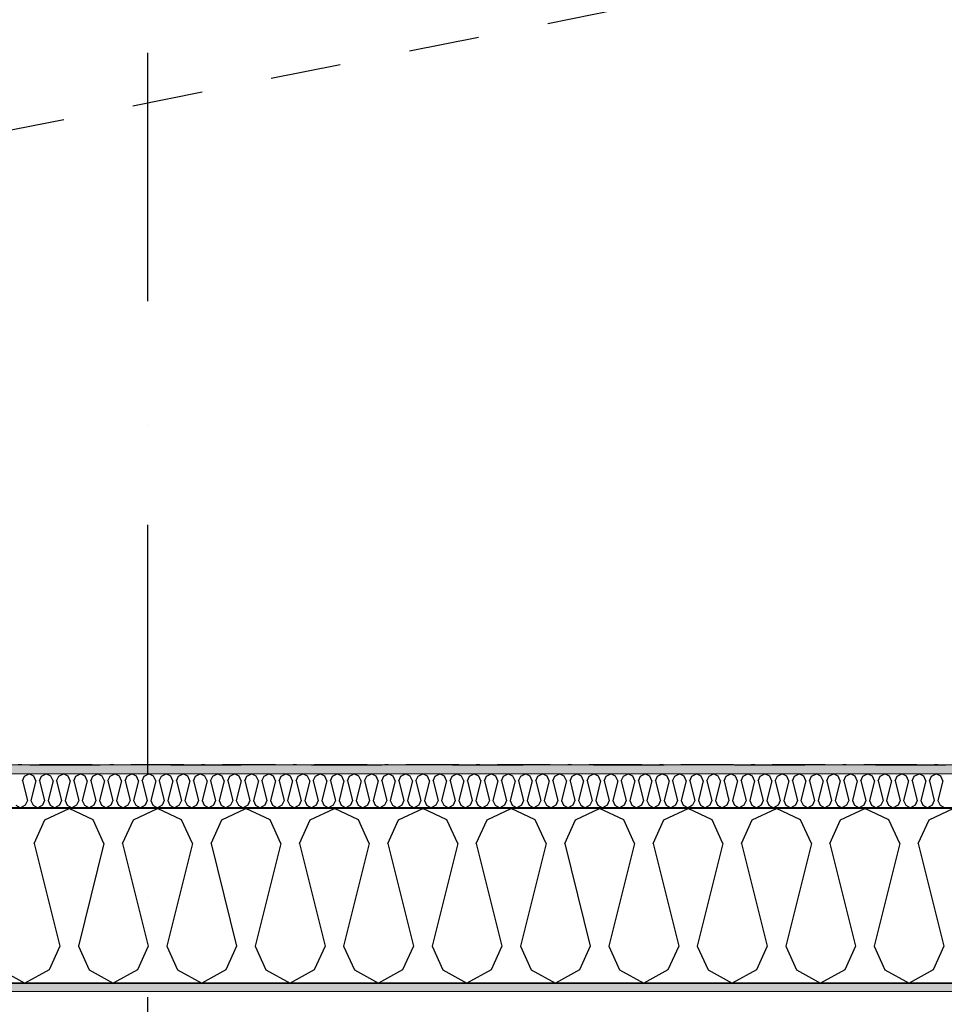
# Model space of a CAD drawing. Header units: millimetres. Extents: x -150 to 340869, y -1115 to 365939.
# Tile 98 of 193: x 313312 to 314624, y 343408 to 344806. Entities that reach past the tile are written whole.
import ezdxf
from ezdxf.enums import TextEntityAlignment as Align

# ---------------------------------------------------------------- set-up
doc = ezdxf.new("R2010")
doc.units = ezdxf.units.MM
doc.header["$LTSCALE"] = 0.5
doc.header["$MEASUREMENT"] = 0
for name, pattern in [('Akselinje', [1500, 1000, -200, 100, -200]), ('Over snittplan', [260, 150, -50, 10, -50]), ('PLINE', [0]), ('Prikk & stiplet', [1340.555525, 705.555534, -352.777767, 0, -282.222223]), ('Stipling', [400, 200, -200])]:
    doc.linetypes.add(name, pattern=pattern)
for name, color, linetype in [('0(Nye konstruksjoner)', 7, 'Continuous'), ('232- Ikke-bærende yttervegger (Skravur)(Nye konstruksjoner)', 7, 'Continuous'), ('232- Ikke-bærende yttervegger(Nye konstruksjoner)', 7, 'Continuous'), ('255- Gulvoverflate(Nye konstruksjoner)', 7, 'Continuous'), ('82-- Modullinjer(Nye konstruksjoner)', 7, 'Continuous'), ('842-M___1_50 Målsetting bygning(Nye konstruksjoner)', 7, 'Continuous'), ('852- Snittmarkør', 7, 'Continuous'), ('862- M___Nettoareal(Nye konstruksjoner)', 7, 'Continuous'), ('862- M___Nettoareal(Polylinje)(Nye konstruksjoner)', 7, 'Continuous'), ('862- M___Nettoareal(Tekst)(Nye konstruksjoner)', 7, 'Continuous')]:
    doc.layers.add(name, color=color, linetype=linetype)
doc.layers.add('235- Utvendig kledning og overflate(Nye konstruksjoner)', color=7, linetype='Continuous', lineweight=0)
doc.layers.add('236- Innvendig kledning og overflate(Nye konstruksjoner)', color=7, linetype='Continuous', lineweight=0)
doc.styles.add('GENERATED_STYLE_1', font='txt')
doc.styles.add('GENERATED_STYLE_2', font='arial.ttf')
doc.styles.add('GENERATED_STYLE_4', font='arial.ttf')
doc.dimstyles.new('GENERATED_STYLE__3', dxfattribs={"dimtxt": 100, "dimasz": 95, "dimexe": 0.18, "dimexo": 0.0625, "dimgap": 0, "dimtad": 1, "dimdec": 0, "dimzin": 0, "dimdsep": 46, "dimtxsty": 'GENERATED_STYLE_2', "dimblk": 'ARROWHEAD_6', "dimblk1": 'ARROWHEAD_6', "dimblk2": 'ARROWHEAD_6', "dimcen": 0.09, "dimse1": 1, "dimse2": 1, "dimclrd": 256, "dimclre": 256, "dimclrt": 256, "dimadec": 1, "dimazin": 0, "dimtfac": 1, "dimtdec": 4, "dimtmove": 0, "dimatfit": 3, "dimfxl": 1, "dimtolj": 1, "dimtzin": 0, "dimarcsym": 0})
pattern_1 = [(0, (0, 0), (0, 43.30127), [0, -25]), (0, (12.5, 21.65), (0, 43.30127), [0, -25])]

# ---------------------------------------------------------------- blocks, each defined once
blk = doc.blocks.new('Ikke målbart areal__3', base_point=(318271.8, 344616.6))
at = {"layer": '862- M___Nettoareal(Polylinje)(Nye konstruksjoner)', "linetype": 'Stipling', "flags": 128}
blk.add_lwpolyline([(308760.9, 346182.3), (308760.9, 345237.9), (308760.9, 343747.8), (319785, 343747.8), (321356.7, 341584.6), (323326.2, 343015.5), (321025.4, 346182.3)], close=True, dxfattribs=at)
at = {"layer": '862- M___Nettoareal(Tekst)(Nye konstruksjoner)', "style": 'GENERATED_STYLE_1'}
for tag, p in [('DUMMY_861', (318819.7, 344804.8)), ('ROOM_NAME', (317723.9, 344762.2)), ('DUMMY_862', (317723.9, 344616.6))]:
    blk.add_attdef(tag, text='', height=100, dxfattribs=at).set_placement(p, align=Align.TOP_LEFT)
blk = doc.blocks.new('*X48')
at = {"layer": '232- Ikke-bærende yttervegger (Skravur)(Nye konstruksjoner)', "linetype": 'PLINE'}
for p, q in [((313315.9, 343725.2), (313318.9, 343731.7)), ((313318.9, 343731.7), (313325.5, 343734.8)), ((313332.2, 343731.7), (313325.5, 343734.8)), ((313335.1, 343725.2), (313332.2, 343731.7)), ((313340.2, 343725.2), (313343.2, 343731.7)), ((313343.2, 343731.7), (313349.8, 343734.8)), ((313356.5, 343731.7), (313349.8, 343734.8)), ((313359.4, 343725.2), (313356.5, 343731.7)), ((313364.5, 343725.2), (313367.5, 343731.7)), ((313367.5, 343731.7), (313374.1, 343734.8)), ((313380.7, 343731.7), (313374.1, 343734.8)), ((313383.7, 343725.2), (313380.7, 343731.7)), ((313388.8, 343725.2), (313391.8, 343731.7)), ((313391.8, 343731.7), (313398.4, 343734.8)), ((313405, 343731.7), (313398.4, 343734.8)), ((313408, 343725.2), (313405, 343731.7)), ((313413.1, 343725.2), (313416, 343731.7)), ((313416, 343731.7), (313422.7, 343734.8)), ((313429.3, 343731.7), (313422.7, 343734.8)), ((313432.3, 343725.2), (313429.3, 343731.7)), ((313437.4, 343725.2), (313440.3, 343731.7)), ((313440.3, 343731.7), (313446.9, 343734.8)), ((313453.6, 343731.7), (313446.9, 343734.8)), ((313456.5, 343725.2), (313453.6, 343731.7)), ((313461.6, 343725.2), (313464.6, 343731.7)), ((313464.6, 343731.7), (313471.2, 343734.8)), ((313477.9, 343731.7), (313471.2, 343734.8)), ((313480.8, 343725.2), (313477.9, 343731.7)), ((313485.9, 343725.2), (313488.9, 343731.7)), ((313488.9, 343731.7), (313495.5, 343734.8)), ((313502.1, 343731.7), (313495.5, 343734.8)), ((313505.1, 343725.2), (313502.1, 343731.7)), ((313510.2, 343725.2), (313513.2, 343731.7)), ((313513.2, 343731.7), (313519.8, 343734.8)), ((313526.4, 343731.7), (313519.8, 343734.8)), ((313529.4, 343725.2), (313526.4, 343731.7)), ((313534.5, 343725.2), (313537.4, 343731.7)), ((313537.4, 343731.7), (313544.1, 343734.8)), ((313550.7, 343731.7), (313544.1, 343734.8)), ((313553.7, 343725.2), (313550.7, 343731.7)), ((313558.8, 343725.2), (313561.7, 343731.7)), ((313561.7, 343731.7), (313568.4, 343734.8)), ((313575, 343731.7), (313568.4, 343734.8)), ((313577.9, 343725.2), (313575, 343731.7)), ((313583, 343725.2), (313586, 343731.7)), ((313586, 343731.7), (313592.6, 343734.8)), ((313599.3, 343731.7), (313592.6, 343734.8)), ((313602.2, 343725.2), (313599.3, 343731.7)), ((313607.3, 343725.2), (313610.3, 343731.7)), ((313610.3, 343731.7), (313616.9, 343734.8)), ((313623.5, 343731.7), (313616.9, 343734.8)), ((313626.5, 343725.2), (313623.5, 343731.7)), ((313631.6, 343725.2), (313634.6, 343731.7)), ((313634.6, 343731.7), (313641.2, 343734.8)), ((313647.8, 343731.7), (313641.2, 343734.8)), ((313650.8, 343725.2), (313647.8, 343731.7)), ((313655.9, 343725.2), (313658.8, 343731.7)), ((313658.8, 343731.7), (313665.5, 343734.8)), ((313672.1, 343731.7), (313665.5, 343734.8)), ((313675.1, 343725.2), (313672.1, 343731.7)), ((313680.2, 343725.2), (313683.1, 343731.7)), ((313683.1, 343731.7), (313689.8, 343734.8)), ((313696.4, 343731.7), (313689.8, 343734.8)), ((313699.3, 343725.2), (313696.4, 343731.7)), ((313704.5, 343725.2), (313707.4, 343731.7)), ((313707.4, 343731.7), (313714, 343734.8)), ((313720.7, 343731.7), (313714, 343734.8)), ((313723.6, 343725.2), (313720.7, 343731.7)), ((313728.7, 343725.2), (313731.7, 343731.7)), ((313731.7, 343731.7), (313738.3, 343734.8)), ((313745, 343731.7), (313738.3, 343734.8)), ((313747.9, 343725.2), (313745, 343731.7)), ((313753, 343725.2), (313756, 343731.7)), ((313756, 343731.7), (313762.6, 343734.8)), ((313769.2, 343731.7), (313762.6, 343734.8)), ((313772.2, 343725.2), (313769.2, 343731.7)), ((313777.3, 343725.2), (313780.3, 343731.7)), ((313780.3, 343731.7), (313786.9, 343734.8)), ((313793.5, 343731.7), (313786.9, 343734.8)), ((313796.5, 343725.2), (313793.5, 343731.7)), ((313801.6, 343725.2), (313804.5, 343731.7)), ((313804.5, 343731.7), (313811.2, 343734.8)), ((313817.8, 343731.7), (313811.2, 343734.8)), ((313820.8, 343725.2), (313817.8, 343731.7)), ((313825.9, 343725.2), (313828.8, 343731.7)), ((313828.8, 343731.7), (313835.4, 343734.8)), ((313842.1, 343731.7), (313835.4, 343734.8)), ((313845, 343725.2), (313842.1, 343731.7)), ((313850.1, 343725.2), (313853.1, 343731.7)), ((313853.1, 343731.7), (313859.7, 343734.8)), ((313866.4, 343731.7), (313859.7, 343734.8)), ((313869.3, 343725.2), (313866.4, 343731.7)), ((313874.4, 343725.2), (313877.4, 343731.7)), ((313877.4, 343731.7), (313884, 343734.8)), ((313890.6, 343731.7), (313884, 343734.8)), ((313893.6, 343725.2), (313890.6, 343731.7)), ((313898.7, 343725.2), (313901.7, 343731.7)), ((313901.7, 343731.7), (313908.3, 343734.8)), ((313914.9, 343731.7), (313908.3, 343734.8)), ((313917.9, 343725.2), (313914.9, 343731.7)), ((313923, 343725.2), (313925.9, 343731.7)), ((313925.9, 343731.7), (313932.6, 343734.8)), ((313939.2, 343731.7), (313932.6, 343734.8)), ((313942.2, 343725.2), (313939.2, 343731.7)), ((313947.3, 343725.2), (313950.2, 343731.7)), ((313950.2, 343731.7), (313956.9, 343734.8)), ((313963.5, 343731.7), (313956.9, 343734.8)), ((313966.4, 343725.2), (313963.5, 343731.7)), ((313971.5, 343725.2), (313974.5, 343731.7)), ((313974.5, 343731.7), (313981.1, 343734.8)), ((313987.8, 343731.7), (313981.1, 343734.8)), ((313990.7, 343725.2), (313987.8, 343731.7)), ((313995.8, 343725.2), (313998.8, 343731.7)), ((313998.8, 343731.7), (314005.4, 343734.8)), ((314012, 343731.7), (314005.4, 343734.8)), ((314015, 343725.2), (314012, 343731.7)), ((314020.1, 343725.2), (314023.1, 343731.7)), ((314023.1, 343731.7), (314029.7, 343734.8)), ((314036.3, 343731.7), (314029.7, 343734.8)), ((314039.3, 343725.2), (314036.3, 343731.7)), ((314044.4, 343725.2), (314047.3, 343731.7)), ((314047.3, 343731.7), (314054, 343734.8)), ((314060.6, 343731.7), (314054, 343734.8)), ((314063.6, 343725.2), (314060.6, 343731.7)), ((314068.7, 343725.2), (314071.6, 343731.7)), ((314071.6, 343731.7), (314078.3, 343734.8)), ((314084.9, 343731.7), (314078.3, 343734.8)), ((314087.8, 343725.2), (314084.9, 343731.7)), ((314093, 343725.2), (314095.9, 343731.7)), ((314095.9, 343731.7), (314102.5, 343734.8)), ((314109.2, 343731.7), (314102.5, 343734.8)), ((314112.1, 343725.2), (314109.2, 343731.7)), ((314117.2, 343725.2), (314120.2, 343731.7)), ((314120.2, 343731.7), (314126.8, 343734.8)), ((314133.5, 343731.7), (314126.8, 343734.8)), ((314136.4, 343725.2), (314133.5, 343731.7)), ((314141.5, 343725.2), (314144.5, 343731.7)), ((314144.5, 343731.7), (314151.1, 343734.8)), ((314157.7, 343731.7), (314151.1, 343734.8)), ((314160.7, 343725.2), (314157.7, 343731.7)), ((314165.8, 343725.2), (314168.8, 343731.7)), ((314168.8, 343731.7), (314175.4, 343734.8)), ((314182, 343731.7), (314175.4, 343734.8)), ((314185, 343725.2), (314182, 343731.7)), ((314190.1, 343725.2), (314193, 343731.7)), ((314193, 343731.7), (314199.7, 343734.8)), ((314206.3, 343731.7), (314199.7, 343734.8)), ((314209.3, 343725.2), (314206.3, 343731.7)), ((314214.4, 343725.2), (314217.3, 343731.7)), ((314217.3, 343731.7), (314223.9, 343734.8)), ((314230.6, 343731.7), (314223.9, 343734.8)), ((314233.5, 343725.2), (314230.6, 343731.7)), ((314238.6, 343725.2), (314241.6, 343731.7)), ((314241.6, 343731.7), (314248.2, 343734.8)), ((314254.9, 343731.7), (314248.2, 343734.8)), ((314257.8, 343725.2), (314254.9, 343731.7)), ((314262.9, 343725.2), (314265.9, 343731.7)), ((314265.9, 343731.7), (314272.5, 343734.8)), ((314279.1, 343731.7), (314272.5, 343734.8)), ((314282.1, 343725.2), (314279.1, 343731.7)), ((314287.2, 343725.2), (314290.2, 343731.7)), ((314290.2, 343731.7), (314296.8, 343734.8)), ((314303.4, 343731.7), (314296.8, 343734.8)), ((314306.4, 343725.2), (314303.4, 343731.7)), ((314311.5, 343725.2), (314314.4, 343731.7)), ((314314.4, 343731.7), (314321.1, 343734.8)), ((314327.7, 343731.7), (314321.1, 343734.8)), ((314330.7, 343725.2), (314327.7, 343731.7)), ((314335.8, 343725.2), (314338.7, 343731.7)), ((314338.7, 343731.7), (314345.4, 343734.8)), ((314352, 343731.7), (314345.4, 343734.8)), ((314354.9, 343725.2), (314352, 343731.7)), ((314360, 343725.2), (314363, 343731.7)), ((314363, 343731.7), (314369.6, 343734.8)), ((314376.3, 343731.7), (314369.6, 343734.8)), ((314379.2, 343725.2), (314376.3, 343731.7)), ((314384.3, 343725.2), (314387.3, 343731.7)), ((314387.3, 343731.7), (314393.9, 343734.8)), ((314400.5, 343731.7), (314393.9, 343734.8)), ((314403.5, 343725.2), (314400.5, 343731.7)), ((314408.6, 343725.2), (314411.6, 343731.7)), ((314411.6, 343731.7), (314418.2, 343734.8)), ((314424.8, 343731.7), (314418.2, 343734.8)), ((314427.8, 343725.2), (314424.8, 343731.7)), ((314432.9, 343725.2), (314435.8, 343731.7)), ((314435.8, 343731.7), (314442.5, 343734.8)), ((314449.1, 343731.7), (314442.5, 343734.8)), ((314452.1, 343725.2), (314449.1, 343731.7)), ((314457.2, 343725.2), (314460.1, 343731.7)), ((314460.1, 343731.7), (314466.8, 343734.8)), ((314473.4, 343731.7), (314466.8, 343734.8)), ((314476.3, 343725.2), (314473.4, 343731.7)), ((314481.5, 343725.2), (314484.4, 343731.7)), ((314484.4, 343731.7), (314491, 343734.8)), ((314497.7, 343731.7), (314491, 343734.8)), ((314500.6, 343725.2), (314497.7, 343731.7)), ((314505.7, 343725.2), (314508.7, 343731.7)), ((314508.7, 343731.7), (314515.3, 343734.8)), ((314522, 343731.7), (314515.3, 343734.8)), ((314524.9, 343725.2), (314522, 343731.7)), ((314530, 343725.2), (314533, 343731.7)), ((314533, 343731.7), (314539.6, 343734.8)), ((314546.2, 343731.7), (314539.6, 343734.8)), ((314549.2, 343725.2), (314546.2, 343731.7)), ((314554.3, 343725.2), (314557.3, 343731.7)), ((314557.3, 343731.7), (314563.9, 343734.8)), ((314570.5, 343731.7), (314563.9, 343734.8)), ((314573.5, 343725.2), (314570.5, 343731.7)), ((314578.6, 343725.2), (314581.5, 343731.7)), ((314581.5, 343731.7), (314588.2, 343734.8)), ((314594.8, 343731.7), (314588.2, 343734.8)), ((314597.8, 343725.2), (314594.8, 343731.7)), ((314602.9, 343725.2), (314605.8, 343731.7)), ((314605.8, 343731.7), (314612.4, 343734.8)), ((314619.1, 343731.7), (314612.4, 343734.8)), ((314622, 343725.2), (314619.1, 343731.7)), ((313315.9, 343725.2), (313323, 343697)), ((313335.1, 343725.2), (313328.1, 343697)), ((313340.2, 343725.2), (313347.3, 343697)), ((313359.4, 343725.2), (313352.4, 343697)), ((313364.5, 343725.2), (313371.6, 343697)), ((313383.7, 343725.2), (313376.7, 343697)), ((313388.8, 343725.2), (313395.8, 343697)), ((313408, 343725.2), (313400.9, 343697)), ((313413.1, 343725.2), (313420.1, 343697)), ((313432.3, 343725.2), (313425.2, 343697)), ((313437.4, 343725.2), (313444.4, 343697)), ((313456.5, 343725.2), (313449.5, 343697)), ((313461.6, 343725.2), (313468.7, 343697)), ((313480.8, 343725.2), (313473.8, 343697)), ((313485.9, 343725.2), (313493, 343697)), ((313505.1, 343725.2), (313498.1, 343697)), ((313510.2, 343725.2), (313517.2, 343697)), ((313529.4, 343725.2), (313522.3, 343697)), ((313534.5, 343725.2), (313541.5, 343697)), ((313553.7, 343725.2), (313546.6, 343697)), ((313558.8, 343725.2), (313565.8, 343697)), ((313577.9, 343725.2), (313570.9, 343697)), ((313583, 343725.2), (313590.1, 343697)), ((313602.2, 343725.2), (313595.2, 343697)), ((313607.3, 343725.2), (313614.4, 343697)), ((313626.5, 343725.2), (313619.5, 343697)), ((313631.6, 343725.2), (313638.6, 343697)), ((313650.8, 343725.2), (313643.7, 343697)), ((313655.9, 343725.2), (313662.9, 343697)), ((313675.1, 343725.2), (313668, 343697)), ((313680.2, 343725.2), (313687.2, 343697)), ((313699.3, 343725.2), (313692.3, 343697)), ((313704.5, 343725.2), (313711.5, 343697)), ((313723.6, 343725.2), (313716.6, 343697)), ((313728.7, 343725.2), (313735.8, 343697)), ((313747.9, 343725.2), (313740.9, 343697)), ((313753, 343725.2), (313760.1, 343697)), ((313772.2, 343725.2), (313765.2, 343697)), ((313777.3, 343725.2), (313784.3, 343697)), ((313796.5, 343725.2), (313789.4, 343697)), ((313801.6, 343725.2), (313808.6, 343697)), ((313820.8, 343725.2), (313813.7, 343697)), ((313825.9, 343725.2), (313832.9, 343697)), ((313845, 343725.2), (313838, 343697)), ((313850.1, 343725.2), (313857.2, 343697)), ((313869.3, 343725.2), (313862.3, 343697)), ((313874.4, 343725.2), (313881.5, 343697)), ((313893.6, 343725.2), (313886.6, 343697)), ((313898.7, 343725.2), (313905.7, 343697)), ((313917.9, 343725.2), (313910.8, 343697)), ((313923, 343725.2), (313930, 343697)), ((313942.2, 343725.2), (313935.1, 343697)), ((313947.3, 343725.2), (313954.3, 343697)), ((313966.4, 343725.2), (313959.4, 343697)), ((313971.5, 343725.2), (313978.6, 343697)), ((313990.7, 343725.2), (313983.7, 343697)), ((313995.8, 343725.2), (314002.9, 343697)), ((314015, 343725.2), (314008, 343697)), ((314020.1, 343725.2), (314027.1, 343697)), ((314039.3, 343725.2), (314032.2, 343697)), ((314044.4, 343725.2), (314051.4, 343697)), ((314063.6, 343725.2), (314056.5, 343697)), ((314068.7, 343725.2), (314075.7, 343697)), ((314087.8, 343725.2), (314080.8, 343697)), ((314093, 343725.2), (314100, 343697)), ((314112.1, 343725.2), (314105.1, 343697)), ((314117.2, 343725.2), (314124.3, 343697)), ((314136.4, 343725.2), (314129.4, 343697)), ((314141.5, 343725.2), (314148.6, 343697)), ((314160.7, 343725.2), (314153.7, 343697)), ((314165.8, 343725.2), (314172.8, 343697)), ((314185, 343725.2), (314177.9, 343697)), ((314190.1, 343725.2), (314197.1, 343697)), ((314209.3, 343725.2), (314202.2, 343697)), ((314214.4, 343725.2), (314221.4, 343697)), ((314233.5, 343725.2), (314226.5, 343697)), ((314238.6, 343725.2), (314245.7, 343697)), ((314257.8, 343725.2), (314250.8, 343697)), ((314262.9, 343725.2), (314270, 343697)), ((314282.1, 343725.2), (314275.1, 343697)), ((314287.2, 343725.2), (314294.2, 343697)), ((314306.4, 343725.2), (314299.3, 343697)), ((314311.5, 343725.2), (314318.5, 343697)), ((314330.7, 343725.2), (314323.6, 343697)), ((314335.8, 343725.2), (314342.8, 343697)), ((314354.9, 343725.2), (314347.9, 343697)), ((314360, 343725.2), (314367.1, 343697)), ((314379.2, 343725.2), (314372.2, 343697)), ((314384.3, 343725.2), (314391.4, 343697)), ((314403.5, 343725.2), (314396.5, 343697)), ((314408.6, 343725.2), (314415.6, 343697)), ((314427.8, 343725.2), (314420.7, 343697)), ((314432.9, 343725.2), (314439.9, 343697)), ((314452.1, 343725.2), (314445, 343697)), ((314457.2, 343725.2), (314464.2, 343697)), ((314476.3, 343725.2), (314469.3, 343697)), ((314481.5, 343725.2), (314488.5, 343697)), ((314500.6, 343725.2), (314493.6, 343697)), ((314505.7, 343725.2), (314512.8, 343697)), ((314524.9, 343725.2), (314517.9, 343697)), ((314530, 343725.2), (314537.1, 343697)), ((314549.2, 343725.2), (314542.2, 343697)), ((314554.3, 343725.2), (314561.3, 343697)), ((314573.5, 343725.2), (314566.4, 343697)), ((314578.6, 343725.2), (314585.6, 343697)), ((314597.8, 343725.2), (314590.7, 343697)), ((314602.9, 343725.2), (314609.9, 343697)), ((314622, 343725.2), (314615, 343697)), ((313306.8, 343690.5), (313313.4, 343686.8)), ((313320, 343690.5), (313313.4, 343686.8)), ((313323, 343697), (313320, 343690.5)), ((313328.1, 343697), (313331, 343690.5)), ((313331, 343690.5), (313337.7, 343686.8)), ((313344.3, 343690.5), (313337.7, 343686.8)), ((313347.3, 343697), (313344.3, 343690.5)), ((313352.4, 343697), (313355.3, 343690.5)), ((313355.3, 343690.5), (313362, 343686.8)), ((313368.6, 343690.5), (313362, 343686.8)), ((313371.6, 343697), (313368.6, 343690.5)), ((313376.7, 343697), (313379.6, 343690.5)), ((313379.6, 343690.5), (313386.2, 343686.8)), ((313392.9, 343690.5), (313386.2, 343686.8)), ((313395.8, 343697), (313392.9, 343690.5)), ((313400.9, 343697), (313403.9, 343690.5)), ((313403.9, 343690.5), (313410.5, 343686.8)), ((313417.2, 343690.5), (313410.5, 343686.8)), ((313420.1, 343697), (313417.2, 343690.5)), ((313425.2, 343697), (313428.2, 343690.5)), ((313428.2, 343690.5), (313434.8, 343686.8)), ((313441.4, 343690.5), (313434.8, 343686.8)), ((313444.4, 343697), (313441.4, 343690.5)), ((313449.5, 343697), (313452.5, 343690.5)), ((313452.5, 343690.5), (313459.1, 343686.8)), ((313465.7, 343690.5), (313459.1, 343686.8)), ((313468.7, 343697), (313465.7, 343690.5)), ((313473.8, 343697), (313476.7, 343690.5)), ((313476.7, 343690.5), (313483.4, 343686.8)), ((313490, 343690.5), (313483.4, 343686.8)), ((313493, 343697), (313490, 343690.5)), ((313498.1, 343697), (313501, 343690.5)), ((313501, 343690.5), (313507.6, 343686.8)), ((313514.3, 343690.5), (313507.6, 343686.8)), ((313517.2, 343697), (313514.3, 343690.5)), ((313522.3, 343697), (313525.3, 343690.5)), ((313525.3, 343690.5), (313531.9, 343686.8)), ((313538.6, 343690.5), (313531.9, 343686.8)), ((313541.5, 343697), (313538.6, 343690.5)), ((313546.6, 343697), (313549.6, 343690.5)), ((313549.6, 343690.5), (313556.2, 343686.8)), ((313562.8, 343690.5), (313556.2, 343686.8)), ((313565.8, 343697), (313562.8, 343690.5)), ((313570.9, 343697), (313573.9, 343690.5)), ((313573.9, 343690.5), (313580.5, 343686.8)), ((313587.1, 343690.5), (313580.5, 343686.8)), ((313590.1, 343697), (313587.1, 343690.5)), ((313595.2, 343697), (313598.1, 343690.5)), ((313598.1, 343690.5), (313604.8, 343686.8)), ((313611.4, 343690.5), (313604.8, 343686.8)), ((313614.4, 343697), (313611.4, 343690.5)), ((313619.5, 343697), (313622.4, 343690.5)), ((313622.4, 343690.5), (313629.1, 343686.8)), ((313635.7, 343690.5), (313629.1, 343686.8)), ((313638.6, 343697), (313635.7, 343690.5)), ((313643.7, 343697), (313646.7, 343690.5)), ((313646.7, 343690.5), (313653.3, 343686.8)), ((313660, 343690.5), (313653.3, 343686.8)), ((313662.9, 343697), (313660, 343690.5)), ((313668, 343697), (313671, 343690.5)), ((313671, 343690.5), (313677.6, 343686.8)), ((313684.2, 343690.5), (313677.6, 343686.8)), ((313687.2, 343697), (313684.2, 343690.5)), ((313692.3, 343697), (313695.3, 343690.5)), ((313695.3, 343690.5), (313701.9, 343686.8)), ((313708.5, 343690.5), (313701.9, 343686.8)), ((313711.5, 343697), (313708.5, 343690.5)), ((313716.6, 343697), (313719.5, 343690.5)), ((313719.5, 343690.5), (313726.2, 343686.8)), ((313732.8, 343690.5), (313726.2, 343686.8)), ((313735.8, 343697), (313732.8, 343690.5)), ((313740.9, 343697), (313743.8, 343690.5)), ((313743.8, 343690.5), (313750.5, 343686.8)), ((313757.1, 343690.5), (313750.5, 343686.8)), ((313760.1, 343697), (313757.1, 343690.5)), ((313765.2, 343697), (313768.1, 343690.5)), ((313768.1, 343690.5), (313774.7, 343686.8)), ((313781.4, 343690.5), (313774.7, 343686.8)), ((313784.3, 343697), (313781.4, 343690.5)), ((313789.4, 343697), (313792.4, 343690.5)), ((313792.4, 343690.5), (313799, 343686.8)), ((313805.7, 343690.5), (313799, 343686.8)), ((313808.6, 343697), (313805.7, 343690.5)), ((313813.7, 343697), (313816.7, 343690.5)), ((313816.7, 343690.5), (313823.3, 343686.8)), ((313829.9, 343690.5), (313823.3, 343686.8)), ((313832.9, 343697), (313829.9, 343690.5)), ((313838, 343697), (313841, 343690.5)), ((313841, 343690.5), (313847.6, 343686.8)), ((313854.2, 343690.5), (313847.6, 343686.8)), ((313857.2, 343697), (313854.2, 343690.5)), ((313862.3, 343697), (313865.2, 343690.5)), ((313865.2, 343690.5), (313871.9, 343686.8)), ((313878.5, 343690.5), (313871.9, 343686.8)), ((313881.5, 343697), (313878.5, 343690.5)), ((313886.6, 343697), (313889.5, 343690.5)), ((313889.5, 343690.5), (313896.1, 343686.8)), ((313902.8, 343690.5), (313896.1, 343686.8)), ((313905.7, 343697), (313902.8, 343690.5)), ((313910.8, 343697), (313913.8, 343690.5)), ((313913.8, 343690.5), (313920.4, 343686.8)), ((313927.1, 343690.5), (313920.4, 343686.8)), ((313930, 343697), (313927.1, 343690.5)), ((313935.1, 343697), (313938.1, 343690.5)), ((313938.1, 343690.5), (313944.7, 343686.8)), ((313951.3, 343690.5), (313944.7, 343686.8)), ((313954.3, 343697), (313951.3, 343690.5)), ((313959.4, 343697), (313962.4, 343690.5)), ((313962.4, 343690.5), (313969, 343686.8)), ((313975.6, 343690.5), (313969, 343686.8)), ((313978.6, 343697), (313975.6, 343690.5)), ((313983.7, 343697), (313986.6, 343690.5)), ((313986.6, 343690.5), (313993.3, 343686.8)), ((313999.9, 343690.5), (313993.3, 343686.8)), ((314002.9, 343697), (313999.9, 343690.5)), ((314008, 343697), (314010.9, 343690.5)), ((314010.9, 343690.5), (314017.6, 343686.8)), ((314024.2, 343690.5), (314017.6, 343686.8)), ((314027.1, 343697), (314024.2, 343690.5)), ((314032.2, 343697), (314035.2, 343690.5)), ((314035.2, 343690.5), (314041.8, 343686.8)), ((314048.5, 343690.5), (314041.8, 343686.8)), ((314051.4, 343697), (314048.5, 343690.5)), ((314056.5, 343697), (314059.5, 343690.5)), ((314059.5, 343690.5), (314066.1, 343686.8)), ((314072.7, 343690.5), (314066.1, 343686.8)), ((314075.7, 343697), (314072.7, 343690.5)), ((314080.8, 343697), (314083.8, 343690.5)), ((314083.8, 343690.5), (314090.4, 343686.8)), ((314097, 343690.5), (314090.4, 343686.8)), ((314100, 343697), (314097, 343690.5)), ((314105.1, 343697), (314108.1, 343690.5)), ((314108.1, 343690.5), (314114.7, 343686.8)), ((314121.3, 343690.5), (314114.7, 343686.8)), ((314124.3, 343697), (314121.3, 343690.5)), ((314129.4, 343697), (314132.3, 343690.5)), ((314132.3, 343690.5), (314139, 343686.8)), ((314145.6, 343690.5), (314139, 343686.8)), ((314148.6, 343697), (314145.6, 343690.5)), ((314153.7, 343697), (314156.6, 343690.5)), ((314156.6, 343690.5), (314163.2, 343686.8)), ((314169.9, 343690.5), (314163.2, 343686.8)), ((314172.8, 343697), (314169.9, 343690.5)), ((314177.9, 343697), (314180.9, 343690.5)), ((314180.9, 343690.5), (314187.5, 343686.8)), ((314194.2, 343690.5), (314187.5, 343686.8)), ((314197.1, 343697), (314194.2, 343690.5)), ((314202.2, 343697), (314205.2, 343690.5)), ((314205.2, 343690.5), (314211.8, 343686.8)), ((314218.4, 343690.5), (314211.8, 343686.8)), ((314221.4, 343697), (314218.4, 343690.5)), ((314226.5, 343697), (314229.5, 343690.5)), ((314229.5, 343690.5), (314236.1, 343686.8)), ((314242.7, 343690.5), (314236.1, 343686.8)), ((314245.7, 343697), (314242.7, 343690.5)), ((314250.8, 343697), (314253.7, 343690.5)), ((314253.7, 343690.5), (314260.4, 343686.8)), ((314267, 343690.5), (314260.4, 343686.8)), ((314270, 343697), (314267, 343690.5)), ((314275.1, 343697), (314278, 343690.5)), ((314278, 343690.5), (314284.6, 343686.8)), ((314291.3, 343690.5), (314284.6, 343686.8)), ((314294.2, 343697), (314291.3, 343690.5)), ((314299.3, 343697), (314302.3, 343690.5)), ((314302.3, 343690.5), (314308.9, 343686.8)), ((314315.6, 343690.5), (314308.9, 343686.8)), ((314318.5, 343697), (314315.6, 343690.5)), ((314323.6, 343697), (314326.6, 343690.5)), ((314326.6, 343690.5), (314333.2, 343686.8)), ((314339.8, 343690.5), (314333.2, 343686.8)), ((314342.8, 343697), (314339.8, 343690.5)), ((314347.9, 343697), (314350.9, 343690.5)), ((314350.9, 343690.5), (314357.5, 343686.8)), ((314364.1, 343690.5), (314357.5, 343686.8)), ((314367.1, 343697), (314364.1, 343690.5)), ((314372.2, 343697), (314375.1, 343690.5)), ((314375.1, 343690.5), (314381.8, 343686.8)), ((314388.4, 343690.5), (314381.8, 343686.8)), ((314391.4, 343697), (314388.4, 343690.5)), ((314396.5, 343697), (314399.4, 343690.5)), ((314399.4, 343690.5), (314406.1, 343686.8)), ((314412.7, 343690.5), (314406.1, 343686.8)), ((314415.6, 343697), (314412.7, 343690.5)), ((314420.7, 343697), (314423.7, 343690.5)), ((314423.7, 343690.5), (314430.3, 343686.8)), ((314437, 343690.5), (314430.3, 343686.8)), ((314439.9, 343697), (314437, 343690.5)), ((314445, 343697), (314448, 343690.5)), ((314448, 343690.5), (314454.6, 343686.8)), ((314461.2, 343690.5), (314454.6, 343686.8)), ((314464.2, 343697), (314461.2, 343690.5)), ((314469.3, 343697), (314472.3, 343690.5)), ((314472.3, 343690.5), (314478.9, 343686.8)), ((314485.5, 343690.5), (314478.9, 343686.8)), ((314488.5, 343697), (314485.5, 343690.5)), ((314493.6, 343697), (314496.6, 343690.5)), ((314496.6, 343690.5), (314503.2, 343686.8)), ((314509.8, 343690.5), (314503.2, 343686.8)), ((314512.8, 343697), (314509.8, 343690.5)), ((314517.9, 343697), (314520.8, 343690.5)), ((314520.8, 343690.5), (314527.5, 343686.8)), ((314534.1, 343690.5), (314527.5, 343686.8)), ((314537.1, 343697), (314534.1, 343690.5)), ((314542.2, 343697), (314545.1, 343690.5)), ((314545.1, 343690.5), (314551.7, 343686.8)), ((314558.4, 343690.5), (314551.7, 343686.8)), ((314561.3, 343697), (314558.4, 343690.5)), ((314566.4, 343697), (314569.4, 343690.5)), ((314569.4, 343690.5), (314576, 343686.8)), ((314582.7, 343690.5), (314576, 343686.8)), ((314585.6, 343697), (314582.7, 343690.5)), ((314590.7, 343697), (314593.7, 343690.5)), ((314593.7, 343690.5), (314600.3, 343686.8)), ((314606.9, 343690.5), (314600.3, 343686.8)), ((314609.9, 343697), (314606.9, 343690.5)), ((314615, 343697), (314618, 343690.5)), ((314618, 343690.5), (314624.6, 343686.8))]:
    blk.add_line(p, q, dxfattribs=at)
blk = doc.blocks.new('*X50')
at = {"layer": '232- Ikke-bærende yttervegger (Skravur)(Nye konstruksjoner)', "linetype": 'PLINE'}
for p, q in [((313347.9, 343669.6), (313382.2, 343685.8)), ((313416.5, 343669.6), (313382.2, 343685.8)), ((313473.4, 343669.6), (313507.6, 343685.8)), ((313541.9, 343669.6), (313507.6, 343685.8)), ((313598.8, 343669.6), (313633.1, 343685.8)), ((313667.4, 343669.6), (313633.1, 343685.8)), ((313724.3, 343669.6), (313758.6, 343685.8)), ((313792.8, 343669.6), (313758.6, 343685.8)), ((313849.7, 343669.6), (313884, 343685.8)), ((313918.3, 343669.6), (313884, 343685.8)), ((313975.2, 343669.6), (314009.5, 343685.8)), ((314043.7, 343669.6), (314009.5, 343685.8)), ((314100.7, 343669.6), (314134.9, 343685.8)), ((314169.2, 343669.6), (314134.9, 343685.8)), ((314226.1, 343669.6), (314260.4, 343685.8)), ((314294.6, 343669.6), (314260.4, 343685.8)), ((314351.6, 343669.6), (314385.8, 343685.8)), ((314420.1, 343669.6), (314385.8, 343685.8)), ((314477, 343669.6), (314511.3, 343685.8)), ((314545.5, 343669.6), (314511.3, 343685.8)), ((314602.5, 343669.6), (314636.7, 343685.8)), ((313332.6, 343636), (313347.9, 343669.6)), ((313431.7, 343636), (313416.5, 343669.6)), ((313458.1, 343636), (313473.4, 343669.6)), ((313557.2, 343636), (313541.9, 343669.6)), ((313583.6, 343636), (313598.8, 343669.6)), ((313682.7, 343636), (313667.4, 343669.6)), ((313709, 343636), (313724.3, 343669.6)), ((313808.1, 343636), (313792.8, 343669.6)), ((313834.5, 343636), (313849.7, 343669.6)), ((313933.6, 343636), (313918.3, 343669.6)), ((313959.9, 343636), (313975.2, 343669.6)), ((314059, 343636), (314043.7, 343669.6)), ((314085.4, 343636), (314100.7, 343669.6)), ((314184.5, 343636), (314169.2, 343669.6)), ((314210.8, 343636), (314226.1, 343669.6)), ((314309.9, 343636), (314294.6, 343669.6)), ((314336.3, 343636), (314351.6, 343669.6)), ((314435.4, 343636), (314420.1, 343669.6)), ((314461.7, 343636), (314477, 343669.6)), ((314560.8, 343636), (314545.5, 343669.6)), ((314587.2, 343636), (314602.5, 343669.6)), ((313332.6, 343636), (313369, 343490.6)), ((313431.7, 343636), (313395.4, 343490.6)), ((313458.1, 343636), (313494.5, 343490.6)), ((313557.2, 343636), (313520.8, 343490.6)), ((313583.6, 343636), (313619.9, 343490.6)), ((313682.7, 343636), (313646.3, 343490.6)), ((313709, 343636), (313745.4, 343490.6)), ((313808.1, 343636), (313771.7, 343490.6)), ((313834.5, 343636), (313870.8, 343490.6)), ((313933.6, 343636), (313897.2, 343490.6)), ((313959.9, 343636), (313996.3, 343490.6)), ((314059, 343636), (314022.6, 343490.6)), ((314085.4, 343636), (314121.7, 343490.6)), ((314184.5, 343636), (314148.1, 343490.6)), ((314210.8, 343636), (314247.2, 343490.6)), ((314309.9, 343636), (314273.5, 343490.6)), ((314336.3, 343636), (314372.6, 343490.6)), ((314435.4, 343636), (314399, 343490.6)), ((314461.7, 343636), (314498.1, 343490.6)), ((314560.8, 343636), (314524.5, 343490.6)), ((314587.2, 343636), (314623.5, 343490.6)), ((313369, 343490.6), (313353.7, 343457)), ((313395.4, 343490.6), (313410.7, 343457)), ((313494.5, 343490.6), (313479.2, 343457)), ((313520.8, 343490.6), (313536.1, 343457)), ((313619.9, 343490.6), (313604.6, 343457)), ((313646.3, 343490.6), (313661.6, 343457)), ((313745.4, 343490.6), (313730.1, 343457)), ((313771.7, 343490.6), (313787, 343457)), ((313870.8, 343490.6), (313855.5, 343457)), ((313897.2, 343490.6), (313912.5, 343457)), ((313996.3, 343490.6), (313981, 343457)), ((314022.6, 343490.6), (314037.9, 343457)), ((314121.7, 343490.6), (314106.4, 343457)), ((314148.1, 343490.6), (314163.4, 343457)), ((314247.2, 343490.6), (314231.9, 343457)), ((314273.5, 343490.6), (314288.8, 343457)), ((314372.6, 343490.6), (314357.4, 343457)), ((314399, 343490.6), (314414.3, 343457)), ((314498.1, 343490.6), (314482.8, 343457)), ((314524.5, 343490.6), (314539.7, 343457)), ((314623.5, 343490.6), (314608.3, 343457)), ((313285.2, 343457), (313319.5, 343437.8)), ((313353.7, 343457), (313319.5, 343437.8)), ((313410.7, 343457), (313444.9, 343437.8)), ((313479.2, 343457), (313444.9, 343437.8)), ((313536.1, 343457), (313570.4, 343437.8)), ((313604.6, 343457), (313570.4, 343437.8)), ((313661.6, 343457), (313695.8, 343437.8)), ((313730.1, 343457), (313695.8, 343437.8)), ((313787, 343457), (313821.3, 343437.8)), ((313855.5, 343457), (313821.3, 343437.8)), ((313912.5, 343457), (313946.7, 343437.8)), ((313981, 343457), (313946.7, 343437.8)), ((314037.9, 343457), (314072.2, 343437.8)), ((314106.4, 343457), (314072.2, 343437.8)), ((314163.4, 343457), (314197.6, 343437.8)), ((314231.9, 343457), (314197.6, 343437.8)), ((314288.8, 343457), (314323.1, 343437.8)), ((314357.4, 343457), (314323.1, 343437.8)), ((314414.3, 343457), (314448.5, 343437.8)), ((314482.8, 343457), (314448.5, 343437.8)), ((314539.7, 343457), (314574, 343437.8)), ((314608.3, 343457), (314574, 343437.8))]:
    blk.add_line(p, q, dxfattribs=at)
blk = doc.blocks.new('Standard grid marker[30]', base_point=(306234.8, 343437.9))
at = {"layer": '82-- Modullinjer(Nye konstruksjoner)', "linetype": 'Akselinje'}
blk.add_line((306434.8, 343437.9), (320034.8, 343437.9), dxfattribs=at)
at = {"layer": '82-- Modullinjer(Nye konstruksjoner)', "style": 'GENERATED_STYLE_4'}
blk.add_attdef('AC_MarkerText_1', text='', height=100, dxfattribs=at).set_placement((306109.8, 343491), align=Align.TOP_CENTER)
blk = doc.blocks.new('*D143')
at = {"layer": '842-M___1_50 Målsetting bygning(Nye konstruksjoner)', "linetype": 'PLINE'}
for p, q in [((309207.5, 343735.8), (309307.5, 343635.8)), ((309351.3, 343685.8), (309163.8, 343685.8)), ((309257.5, 343437.8), (309257.5, 343685.8)), ((309207.5, 343487.8), (309307.5, 343387.8)), ((309351.3, 343437.8), (309163.8, 343437.8)), ((309257.5, 343362.8), (309257.5, 343437.8))]:
    blk.add_line(p, q, dxfattribs=at)
at = {"layer": '842-M___1_50 Målsetting bygning(Nye konstruksjoner)', "insert": (309097.5, 343447.4), "char_height": 100, "attachment_point": 7, "rotation": 90, "style": 'GENERATED_STYLE_2'}
blk.add_mtext('\\A1;{\\pql;\\fArial|b0|i0|c0|p0;\\W1.000000;248}', dxfattribs=at)
blk = doc.blocks.new('ARROWHEAD_6')
at = {"linetype": 'Continuous'}
for p, q in [((-0.5, -0.5), (0.5, 0.5)), ((0, 0), (-1, 0))]:
    blk.add_line(p, q, dxfattribs=at)
blk = doc.blocks.new('*D144')
at = {"layer": '842-M___1_50 Målsetting bygning(Nye konstruksjoner)', "linetype": 'PLINE'}
for p, q in [((309207.5, 349277.8), (309307.5, 349177.8)), ((309351.3, 349227.8), (309163.8, 349227.8)), ((309257.5, 343685.8), (309257.5, 349227.8)), ((309207.5, 343735.8), (309307.5, 343635.8)), ((309351.3, 343685.8), (309163.8, 343685.8))]:
    blk.add_line(p, q, dxfattribs=at)
at = {"layer": '842-M___1_50 Målsetting bygning(Nye konstruksjoner)', "char_height": 100, "attachment_point": 7, "rotation": 90, "style": 'GENERATED_STYLE_2'}
for s, insert in [('\\A1;{\\pql;\\fArial|b0|i0|c0|p0;\\W1.000000;220}', (309097.5, 349223.4)), ('\\A1;{\\pql;\\fArial|b0|i0|c0|p0;\\W1.000000;5\xa0542}', (309237.5, 346285.2))]:
    blk.add_mtext(s, dxfattribs=dict(at, insert=insert))

msp = doc.modelspace()

# ---------------------------------------------------------------- hatches: boundary and pattern name
at = {"layer": '232- Ikke-bærende yttervegger (Skravur)(Nye konstruksjoner)', "linetype": 'Continuous'}
h = msp.add_hatch(dxfattribs=at)
h.set_pattern_fill('Prikker_tett', color=256, style=0, pattern_type=2)
h.set_pattern_definition(pattern_1)
h.paths.add_polyline_path([(319768.9, 343747.8), (308760.9, 343747.8), (308760.9, 343734.8), (319778.3, 343734.8)])
msp.add_hatch(color=256, dxfattribs=at).paths.add_polyline_path([(308699.9, 343686.8), (308699.9, 343685.8), (319753.4, 343685.8), (319752.7, 343686.8)])
h = msp.add_hatch(dxfattribs=at)
h.set_pattern_fill('Prikker_tett', color=256, style=0, pattern_type=2)
h.set_pattern_definition(pattern_1)
h.paths.add_polyline_path([(319612.2, 343437.8), (308450.9, 343437.8), (308450.9, 343425.8), (319620.9, 343425.8)])

# ---------------------------------------------------------------- linework, layer by layer
at = {"layer": '0(Nye konstruksjoner)', "linetype": 'Stipling'}
msp.add_lwpolyline([(321356.7, 341584.6), (321025.4, 346182.3), (308760.9, 343747.8)], dxfattribs=at)
at = {"layer": '232- Ikke-bærende yttervegger(Nye konstruksjoner)', "linetype": 'PLINE'}
for p, q in [((319446.8, 343685.8), (308699.9, 343685.8)), ((319752.7, 343686.8), (308747.9, 343686.8)), ((308698.9, 343437.8), (319627, 343437.8))]:
    msp.add_line(p, q, dxfattribs=at)
at = {"layer": '232- Ikke-bærende yttervegger(Nye konstruksjoner)', "linetype": 'Over snittplan', "flags": 128}
msp.add_lwpolyline([(319785, 343747.8), (308760.9, 343747.8)], dxfattribs=at)
at = {"layer": '235- Utvendig kledning og overflate(Nye konstruksjoner)', "linetype": 'PLINE'}
msp.add_line((308450.9, 343425.8), (319620.9, 343425.8), dxfattribs=at)
at = {"layer": '236- Innvendig kledning og overflate(Nye konstruksjoner)', "linetype": 'PLINE'}
msp.add_line((319719, 343734.8), (308760.9, 343734.8), dxfattribs=at)
at = {"layer": '236- Innvendig kledning og overflate(Nye konstruksjoner)', "linetype": 'PLINE', "flags": 128}
msp.add_lwpolyline([(319785, 343747.8), (308760.9, 343747.8)], dxfattribs=at)
at = {"layer": '255- Gulvoverflate(Nye konstruksjoner)', "linetype": 'PLINE', "flags": 128}
msp.add_lwpolyline([(308450.9, 354357.8), (312050.9, 354357.8), (325191, 354357.8), (332914.5, 343727.4), (335030.5, 340814.9), (326196.1, 334396.3), (323365.9, 338291.7), (321018.9, 341522.1), (319627, 343437.8), (314670.9, 343437.8), (308450.9, 343437.8), (308450.9, 349447.8), (312260.9, 349447.8), (312260.9, 352047.8), (308450.9, 352047.8)], close=True, dxfattribs=at)
msp.add_lwpolyline([(308450.9, 354357.8), (312050.9, 354357.8), (325191, 354357.8), (332914.5, 343727.4), (335030.5, 340814.9), (326196.1, 334396.3), (323365.9, 338291.7), (321018.9, 341522.1), (319627, 343437.8), (314670.9, 343437.8), (308450.9, 343437.8), (308450.9, 349447.8), (312260.9, 349447.8), (312260.9, 352047.8), (308450.9, 352047.8)], close=True, dxfattribs=at)
at = {"layer": '852- Snittmarkør', "linetype": 'Prikk & stiplet'}
msp.add_line((313493.4, 360847.8), (313493.4, 336947.8), dxfattribs=at)

# ---------------------------------------------------------------- block references
at = {"layer": '232- Ikke-bærende yttervegger(Nye konstruksjoner)'}
for name in ['*X48', '*X50']:
    msp.add_blockref(name, (0, 0), dxfattribs=at)
at = {"layer": '82-- Modullinjer(Nye konstruksjoner)', "linetype": 'PLINE'}
msp.add_blockref('Standard grid marker[30]', (306234.8, 343437.9), dxfattribs=at)
at = {"layer": '862- M___Nettoareal(Nye konstruksjoner)', "linetype": 'Continuous'}
msp.add_blockref('Ikke målbart areal__3', (318271.8, 344616.6), dxfattribs=at)

# ---------------------------------------------------------------- dimensions: what is measured, and where the dimension line sits
at = {"layer": '842-M___1_50 Målsetting bygning(Nye konstruksjoner)', "linetype": 'Continuous'}
for base, p1, p2, picture, middle in [((309257.5, 349227.8), (314226.1, 343685.8), (308550.9, 349227.8), '*D144', (309187.5, 346456.8)), ((309257.5, 343685.8), (314039, 343437.8), (314226.1, 343685.8), '*D143', (309047.5, 343561.6))]:
    dim = msp.add_linear_dim(base=base, p1=p1, p2=p2, angle=90, dimstyle='GENERATED_STYLE__3', dxfattribs=at)
    dim.commit()
    dim.dimension.update_dxf_attribs({"geometry": picture, "text_midpoint": middle, "dimtype": 160, "text_rotation": 90})

doc.saveas('drawing.dxf')
